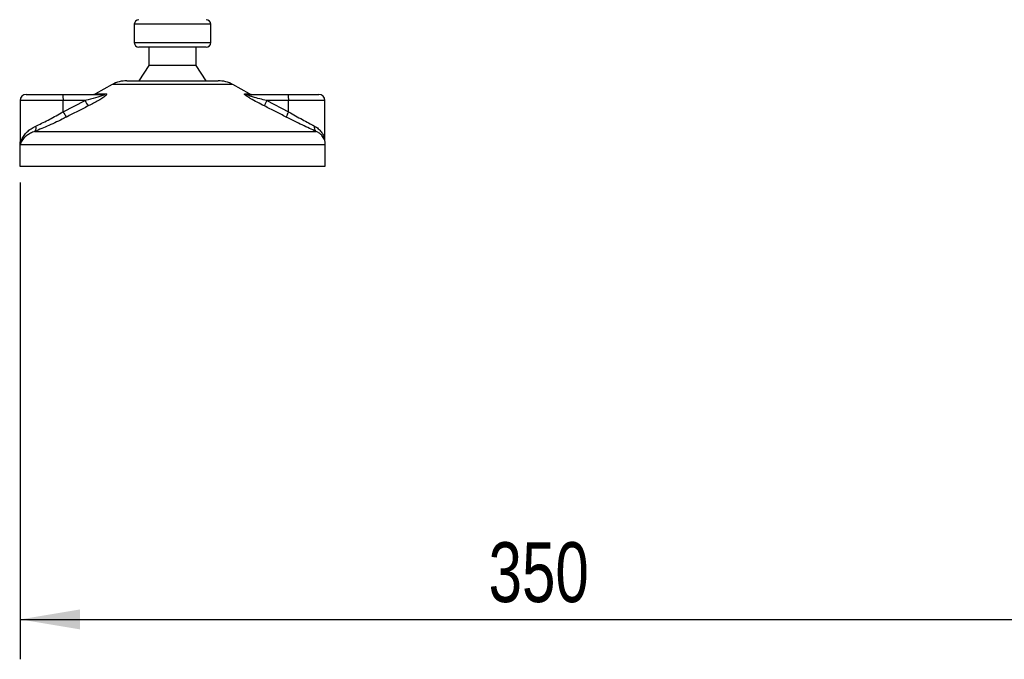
# Model space of a CAD drawing. Header units: millimetres. Extents: x 0 to 420, y 0 to 297.
# Tile 37 of 68: x 275 to 324, y 118 to 150. Entities that reach past the tile are written whole.
import ezdxf

# ---------------------------------------------------------------- set-up
doc = ezdxf.new("R2010")
doc.units = ezdxf.units.MM
doc.layers.add('QUOTE', color=174, linetype='Continuous')
doc.styles.add('SLDTEXTSTYLE3', font='TXT', dxfattribs={"width": 0.75})
doc.dimstyles.new('SLDDIMSTYLE0', dxfattribs={"dimtxt": 3, "dimasz": 3, "dimexe": 0, "dimexo": 0.0625, "dimgap": 0.75, "dimtad": 1, "dimdec": 0, "dimlfac": 6.533088, "dimrnd": 1e-09, "dimzin": 12, "dimdsep": 46, "dimtxsty": 'SLDTEXTSTYLE3', "dimsah": 1, "dimcen": 0.09, "dimadec": 0, "dimazin": 3, "dimtfac": 1, "dimtdec": 3, "dimtofl": 0, "dimtmove": 0, "dimatfit": 3, "dimfxl": 0, "dimfrac": 2, "dimtolj": 1, "dimtzin": 12, "dimarcsym": 0})

# ---------------------------------------------------------------- blocks, each defined once
blk = doc.blocks.new('_D')
at = {"layer": 'QUOTE'}
for p, q in [((275.069, 141.796), (275.069, 117.895)), ((328.642, 141.796), (328.642, 117.895)), ((275.069, 119.895), (328.642, 119.895))]:
    blk.add_line(p, q, dxfattribs=at)
for points in [[(275.069, 119.895), (278.069, 119.395), (278.069, 120.395)], [(328.642, 119.895), (325.642, 120.395), (325.642, 119.395)]]:
    blk.add_solid(points, dxfattribs=at)
at = {"layer": 'QUOTE', "insert": (298.53, 123.763), "char_height": 3, "attachment_point": 1, "style": 'SLDTEXTSTYLE3'}
blk.add_mtext('350', dxfattribs=at)

msp = doc.modelspace()

# ---------------------------------------------------------------- linework, layer by layer
at = {"color": 7, "linetype": 'Continuous', "lineweight": 25}
for p, q in [((280.7873, 149.7194), (280.7873, 148.801)), ((282.8666, 149.7194), (280.7873, 149.7194)), ((284.614, 149.7194), (282.8666, 149.7194)), ((284.614, 148.801), (284.614, 149.7194)), ((280.7873, 148.801), (284.614, 148.801)), ((284.3844, 148.5714), (281.0169, 148.5714)), ((281.5144, 148.5714), (281.5144, 147.653)), ((283.8869, 147.653), (283.8869, 148.5714)), ((281.5144, 147.653), (281.0169, 146.8877)), ((283.8869, 147.653), (281.5144, 147.653)), ((284.3844, 146.8877), (283.8869, 147.653)), ((279.6759, 146.696), (278.8475, 146.2372)), ((282.9629, 146.696), (279.6759, 146.696)), ((280.4175, 146.8877), (282.8986, 146.8877)), ((282.8986, 146.8877), (284.9838, 146.8877)), ((285.7254, 146.696), (282.9629, 146.696)), ((286.5538, 146.2372), (285.7254, 146.696)), ((275.3748, 146.1989), (277.2045, 146.1989)), ((277.2045, 146.1989), (279.2303, 146.1989)), ((278.8475, 146.2372), (279.359, 146.2372)), ((286.3235, 146.2372), (286.5538, 146.2372)), ((286.4629, 146.1989), (288.4888, 146.1989)), ((288.4888, 146.1989), (290.0265, 146.1989)), ((275.0686, 145.8927), (275.0686, 143.7953)), ((277.231, 145.8927), (275.0686, 145.8927)), ((277.231, 145.3365), (278.3287, 145.8927)), ((277.231, 145.3365), (277.231, 145.8927)), ((278.3287, 145.8927), (277.231, 145.8927)), ((287.4177, 145.8927), (288.5153, 145.3365)), ((288.5153, 145.8927), (287.4177, 145.8927)), ((288.5153, 145.3365), (288.5153, 145.8927)), ((290.3327, 145.8927), (288.5153, 145.8927)), ((290.3327, 143.8609), (290.3327, 145.8927)), ((275.8057, 144.351), (289.884, 144.351)), ((275.0473, 143.6815), (275.0473, 142.6018)), ((275.0761, 143.6815), (275.0473, 143.6815)), ((290.354, 143.6815), (275.0761, 143.6815)), ((290.354, 142.6018), (290.354, 143.6815)), ((275.0473, 142.6018), (283.3643, 142.6018)), ((283.3643, 142.6018), (290.354, 142.6018))]:
    msp.add_line(p, q, dxfattribs=at)
for centre, radius, start, end in [((281.0169, 149.7194), 0.2296, 90, 180), ((284.3844, 149.7194), 0.2296, 0, 90), ((281.0169, 148.801), 0.2296, 180, 270), ((284.3844, 148.801), 0.2296, 270, 0), ((280.4175, 145.357), 1.5307, 90, 118.97971), ((284.9838, 145.357), 1.5307, 61.02029, 90), ((275.3748, 145.8927), 0.3061, 90, 180), ((276.3285, 145.9687), 0.9058, 355.18945, 14.72175), ((278.6992, 146.505), 0.3061, 270, 298.97971), ((279.2293, 146.4375), 0.2386, 270.25772, 302.92857), ((286.4634, 146.4734), 0.2745, 239.35943, 269.90333), ((286.7021, 146.505), 0.3061, 241.02029, 270), ((287.6128, 145.9687), 0.9058, 355.18945, 14.72175), ((290.0265, 145.8927), 0.3061, 0, 90), ((279.8717, 146.5954), 1.6955, 204.48322, 214.91599), ((288.6306, 145.232), 1.3811, 151.4197, 163.47164), ((278.6961, 146.0235), 1.6181, 205.12367, 216.1625), ((289.6412, 144.6934), 1.2966, 150.26469, 163.17457), ((275.5975, 144.5236), 0.2704, 320.3326, 20.61478), ((290.0439, 144.5431), 0.25, 162.36927, 230.22023), ((275.8126, 143.6815), 0.7653, 169.40991, 180), ((289.5887, 143.6815), 0.7653, 0, 21.63476)]:
    msp.add_arc(centre, radius, start, end, dxfattribs=at)
for points, knots in [([(279.2303, 146.1989), (279.2394, 146.1986), (279.2539, 146.1983), (279.2682, 146.1947), (279.2742, 146.1892), (279.2702, 146.181), (279.2585, 146.1719), (279.227, 146.1539), (279.1318, 146.1155), (278.876, 146.0343), (278.5917, 145.9586), (278.3761, 145.9046), (278.3287, 145.8927)], [0, 0, 0, 0, 0.03262824, 0.05252441, 0.07584006, 0.10005346, 0.12245263, 0.1468975, 0.23622486, 0.42447648, 0.87329199, 1, 1, 1, 1]), ([(279.359, 146.2372), (279.3742, 146.2357), (279.405, 146.2325), (279.4083, 146.2042), (279.3759, 146.1581), (279.2834, 146.0782), (279.1089, 145.9633), (278.8761, 145.8293), (278.6616, 145.7158), (278.5286, 145.6487), (278.4814, 145.6249)], [0, 0, 0, 0, 0.0715734, 0.1443473, 0.2083354, 0.3096596, 0.4923301, 0.6911888, 0.8905251, 1, 1, 1, 1]), ([(287.3065, 145.6249), (287.1854, 145.6859), (286.944, 145.8074), (286.6479, 145.9702), (286.4509, 146.0917), (286.3548, 146.1611), (286.307, 146.206), (286.2969, 146.2313), (286.3112, 146.237), (286.3224, 146.2372), (286.3235, 146.2372)], [0, 0, 0, 0, 0.2791688, 0.5566156, 0.6991027, 0.7915598, 0.8614835, 0.9308082, 0.9932657, 1, 1, 1, 1]), ([(287.4177, 145.8927), (287.3003, 145.9223), (287.0644, 145.9817), (286.7742, 146.0613), (286.5772, 146.1233), (286.4882, 146.1565), (286.4524, 146.174), (286.4379, 146.1837), (286.4324, 146.1903), (286.4358, 146.1962), (286.4465, 146.1983), (286.4575, 146.1988), (286.4617, 146.1989), (286.4629, 146.1989)], [0, 0, 0, 0, 0.31263849, 0.62834094, 0.77232249, 0.85321015, 0.88959861, 0.90400401, 0.93049187, 0.94918752, 0.98217793, 0.99463503, 1, 1, 1, 1]), ([(278.4814, 145.6249), (278.2998, 145.5336), (277.935, 145.3501), (277.572, 145.1628), (277.3897, 145.0687)], [0, 0, 0, 0, 0.4978543, 1, 1, 1, 1]), ([(288.4001, 145.0687), (288.2191, 145.162), (287.8556, 145.3493), (287.49, 145.5328), (287.3065, 145.6249)], [0, 0, 0, 0, 0.497852, 1, 1, 1, 1]), ([(277.3897, 145.0687), (277.3518, 145.0493), (277.1896, 144.9659), (276.8949, 144.822), (276.5157, 144.6481), (276.1431, 144.4869), (275.9192, 144.3967), (275.8057, 144.351)], [0, 0, 0, 0, 0.06999491, 0.29988869, 0.53536004, 0.76429565, 1, 1, 1, 1]), ([(275.8506, 144.6188), (275.9469, 144.6632), (276.1424, 144.7535), (276.4645, 144.9132), (276.7979, 145.0885), (277.0545, 145.2323), (277.1981, 145.3171), (277.231, 145.3365)], [0, 0, 0, 0, 0.2283053, 0.4634776, 0.6938128, 0.9297437, 1, 1, 1, 1]), ([(289.884, 144.351), (289.7806, 144.3989), (289.57, 144.4964), (289.2007, 144.6707), (288.8066, 144.8616), (288.5368, 144.999), (288.4001, 145.0687)], [0, 0, 0, 0, 0.2463531, 0.5014676, 0.7472632, 1, 1, 1, 1]), ([(288.5153, 145.3365), (288.6309, 145.2688), (288.865, 145.1315), (289.204, 144.9426), (289.5285, 144.7665), (289.7123, 144.6685), (289.8057, 144.6188)], [0, 0, 0, 0, 0.2465936, 0.4996913, 0.7457356, 1, 1, 1, 1]), ([(275.0761, 143.6815), (275.0762, 143.6823), (275.0882, 143.7732), (275.1334, 143.9308), (275.2564, 144.1469), (275.4107, 144.3266), (275.6043, 144.4907), (275.7686, 144.5761), (275.8506, 144.6188)], [0, 0, 0, 0, 0.0022463, 0.2586377, 0.4477168, 0.6367116, 0.818473, 1, 1, 1, 1]), ([(289.8057, 144.6188), (289.8737, 144.5767), (290.0116, 144.4913), (290.1606, 144.328), (290.2638, 144.1473), (290.3205, 143.9979), (290.3202, 143.909), (290.3201, 143.887)], [0, 0, 0, 0, 0.2227209, 0.4517881, 0.6846122, 0.9219604, 1, 1, 1, 1]), ([(275.8057, 144.351), (275.7305, 144.3208), (275.5785, 144.2598), (275.3362, 144.1033), (275.1533, 143.9072), (275.0895, 143.747), (275.0762, 143.682), (275.0761, 143.6815)], [0, 0, 0, 0, 0.1804148, 0.3645009, 0.7419063, 0.9977849, 1, 1, 1, 1]), ([(290.2823, 143.9591), (290.2578, 144.0218), (290.2161, 144.1287), (290.064, 144.2593), (289.944, 144.3204), (289.884, 144.351)], [0, 0, 0, 0, 0.4154016, 0.707814, 1, 1, 1, 1]), ([(275.0761, 143.6815), (275.076, 143.682), (275.0665, 143.7291), (275.0709, 143.7758), (275.0753, 143.8219)], [0, 0, 0, 0, 0.0118458, 1, 1, 1, 1]), ([(275.0788, 143.7953), (275.075, 143.7582), (275.071, 143.7204), (275.076, 143.6823), (275.0761, 143.6815)], [0, 0, 0, 0, 0.9792912, 1, 1, 1, 1])]:
    msp.add_open_spline(points, degree=3, knots=knots, dxfattribs=at)

# ---------------------------------------------------------------- dimensions: what is measured, and where the dimension line sits
at = {"layer": 'QUOTE'}
dim = msp.add_linear_dim(base=(328.6421, 119.8953), p1=(275.0686, 143.7961), p2=(328.6421, 143.7961), dimstyle='SLDDIMSTYLE0', dxfattribs=at)
dim.commit()
dim.dimension.update_dxf_attribs({"geometry": '_D', "text_midpoint": (301.8554, 119.8953), "dimtype": 160})

doc.saveas('drawing.dxf')
